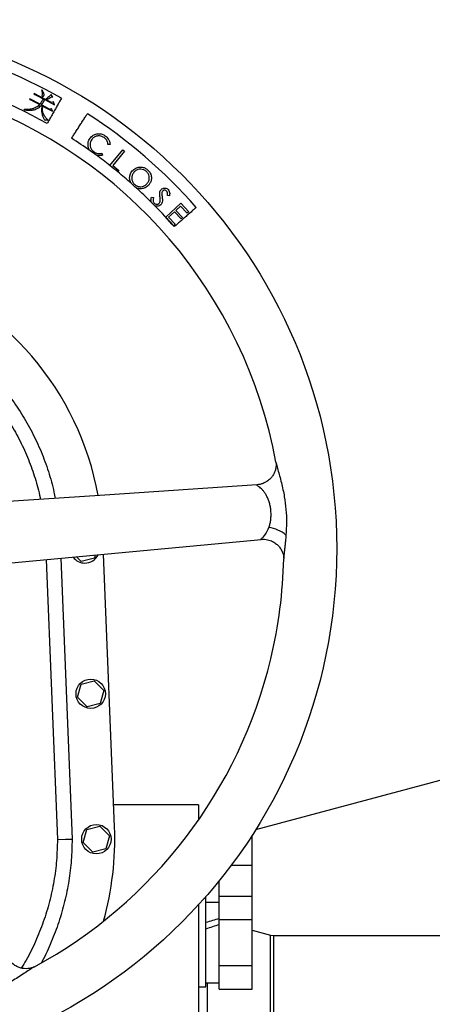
# Model space of a CAD drawing. Extents: x 562 to 5534, y -3603 to 136.
# Tile 3 of 15: x 1066 to 1347, y -3026 to -2356. Entities that reach past the tile are written whole.
import ezdxf

# ---------------------------------------------------------------- set-up
doc = ezdxf.new("R2010")
doc.units = 0
doc.layers.get('0').update_dxf_attribs({"linetype": 'CONTINUOUS'})

msp = doc.modelspace()

# ---------------------------------------------------------------- linework, layer by layer
at = {"color": 7, "linetype": 'CONTINUOUS'}
for p, q in [((1083.98, -2410.12), (1076.38, -2406.13)), ((1076.64, -2406.95), (1076.38, -2406.13)), ((1081.56, -2403.61), (1081.32, -2403.74)), ((1088.94, -2408.68), (1087.89, -2406.76)), ((1073.64, -2410.52), (1073.39, -2409.7)), ((1080.31, -2413.34), (1073.39, -2409.7)), ((1075.09, -2411.03), (1080.07, -2413.64)), ((1078.09, -2407.45), (1082.39, -2409.71)), ((1083.47, -2410.27), (1090.06, -2413.74)), ((1088.02, -2412.23), (1084.45, -2410.36)), ((1088.94, -2408.68), (1087.95, -2408.6)), ((1089.45, -2411.79), (1088.02, -2412.23)), ((1090.06, -2413.74), (1089.45, -2411.79)), ((1069.53, -2417.2), (1069.61, -2416.9)), ((1081.62, -2414.45), (1081.08, -2414.17)), ((1086.64, -2416.66), (1081.32, -2413.87)), ((1082.02, -2414.66), (1088.68, -2418.16)), ((1086.64, -2416.66), (1088.07, -2416.21)), ((1088.68, -2418.16), (1088.07, -2416.21)), ((1085.61, -2424.01), (1085.5, -2424.21)), ((1122.39, -2446.79), (1122.81, -2448.1)), ((1127.91, -2440.82), (1126.53, -2440.88)), ((1127.89, -2455.24), (1136.67, -2444.51)), ((1137.75, -2445.4), (1129.8, -2455.12)), ((1136.67, -2444.51), (1137.75, -2445.4)), ((1129.8, -2455.12), (1133.93, -2458.5)), ((1133.93, -2458.5), (1133.14, -2459.47)), ((1156.14, -2476.66), (1157.47, -2477.01)), ((1168.36, -2475.76), (1166.95, -2475.55)), ((1165.82, -2490.3), (1176, -2480.8)), ((1171.77, -2486.66), (1167.77, -2490.39)), ((1176.22, -2491.44), (1171.77, -2486.66)), ((1175.95, -2482.76), (1172.77, -2485.73)), ((1172.77, -2485.73), (1177.22, -2490.51)), ((1180.44, -2487.58), (1175.95, -2482.76)), ((1176, -2480.8), (1181.45, -2486.64)), ((1181.45, -2486.64), (1180.44, -2487.58)), ((1171.22, -2496.1), (1165.82, -2490.3)), ((1167.77, -2490.39), (1172.23, -2495.16)), ((1177.22, -2490.51), (1176.22, -2491.44)), ((1172.23, -2495.16), (1171.22, -2496.1)), ((1108.32, -2724.75), (1105.12, -2721.51)), ((1117.84, -2720.32), (1117.26, -2722.42)), ((1130.95, -2905.4), (1123.44, -2719.79)), ((1084.42, -2723.46), (1092.12, -2914.05)), ((1094.39, -2722.52), (1102.12, -2913.85)), ((1117.26, -2722.42), (1108.32, -2724.75)), ((1105.84, -2817.18), (1108.29, -2808.27)), ((1108.29, -2808.27), (1117.23, -2805.94)), ((1117.23, -2805.94), (1123.71, -2812.52)), ((1123.71, -2812.52), (1121.26, -2821.42)), ((1112.32, -2823.75), (1105.84, -2817.18)), ((1121.26, -2821.42), (1112.32, -2823.75)), ((1385.62, -2864.93), (1226.89, -2907.46)), ((1188.12, -2890.35), (1130.34, -2890.35)), ((1188.12, -2890.35), (1188.12, -2900.83)), ((1109.68, -2916.18), (1112.13, -2907.27)), ((1112.13, -2907.27), (1121.07, -2904.94)), ((1121.07, -2904.94), (1127.56, -2911.52)), ((1116.17, -2922.75), (1109.68, -2916.18)), ((1127.56, -2911.52), (1125.11, -2920.42)), ((1224.62, -2931.76), (1224.62, -2911.02)), ((1125.11, -2920.42), (1116.17, -2922.75)), ((1224.62, -2931.76), (1210.18, -2931.76)), ((1224.62, -2952.55), (1224.62, -2931.76)), ((1202.12, -2952.55), (1202.12, -2942.12)), ((1193.12, -2954.3), (1191.82, -2954.3)), ((1193.12, -2954.3), (1193.12, -2952.83)), ((1193.12, -3014.3), (1193.12, -2954.3)), ((1202.12, -2952.55), (1224.62, -2952.55)), ((1202.12, -2968.43), (1202.12, -2952.55)), ((1224.62, -2968.43), (1224.62, -2952.55)), ((1188.12, -2958.42), (1188.12, -3365.35)), ((1202.12, -2957.05), (1193.12, -2957.05)), ((1202.12, -2968.43), (1224.62, -2968.43)), ((1202.12, -3000.18), (1202.12, -2968.43)), ((1224.62, -3000.18), (1224.62, -2968.43)), ((1224.62, -2975.74), (1237.1, -2979.1)), ((1237.1, -3115.35), (1237.1, -2979.1)), ((1237.1, -2979.1), (1239.17, -2979.37)), ((1239.17, -2979.37), (1239.17, -3115.35)), ((1239.17, -2979.37), (1469.27, -2979.37)), ((1224.62, -3000.18), (1202.12, -3000.18)), ((1202.12, -3016.06), (1202.12, -3000.18)), ((1224.62, -3016.06), (1224.62, -3000.18)), ((1188.12, -3014.3), (1193.12, -3014.3)), ((1193.12, -3011.55), (1202.12, -3011.55)), ((1202.12, -3016.06), (1224.62, -3016.06))]:
    msp.add_line(p, q, dxfattribs=at)
at = {"color": 8, "linetype": 'CONTINUOUS'}
msp.add_line((1194.05, -3011.55), (1194.05, -3048.06), dxfattribs=at)
at = {"color": 7, "linetype": 'CONTINUOUS', "flags": 128}
for points in [[(1227.84, -2672.56), (1124.43, -2679.49), (996.31, -2688.07)], [(999.8, -2731.41), (1102.13, -2721.79), (1230.83, -2709.7)], [(1092.12, -2914.05), (1097.72, -2913.94), (1102.12, -2913.85)]]:
    msp.add_lwpolyline(points, dxfattribs=at)
at = {"color": 7, "linetype": 'CONTINUOUS'}
for centre, radius in [((922.12, -2715.85), 360), ((1114.78, -2814.85), 10), ((1118.62, -2913.85), 10)]:
    msp.add_circle(centre, radius, dxfattribs=at)
for centre, radius, start, end in [((922.12, -2715.85), 351.95, 60.59995, 92.59995), ((922.12, -2715.85), 332.05, 60.59995, 92.59995), ((922.12, -2715.85), 324, 10.45266, 70.7478), ((922.12, -2715.85), 351.95, 41.28172, 57.24884), ((922.12, -2715.85), 332.05, 54.62352, 57.24884), ((922.12, -2715.85), 332.05, 53.77819, 54.62352), ((922.12, -2715.85), 332.05, 51.70543, 53.77819), ((922.12, -2715.85), 332.05, 50.54293, 51.70543), ((922.12, -2715.85), 332.05, 48.47625, 50.54293), ((922.12, -2715.85), 332.05, 47.67376, 48.47625), ((922.12, -2715.85), 332.05, 45.22588, 47.67376), ((922.12, -2715.85), 332.05, 44.59094, 45.22588), ((922.12, -2715.85), 332.05, 41.28172, 44.59094), ((922.12, -2715.85), 201, 10.3381, 70.86168), ((1232.94, -2724.5), 23.03, 50.45068, 82.42413), ((1110.77, -2715.85), 10, 216.64077, 270), ((1110.77, -2715.85), 10, 270, 334.61493), ((922.12, -2715.85), 324, 346.59995, 358.746), ((922.12, -2715.85), 324, 298.45165, 346.59995), ((922.12, -2913.85), 209, 344.51919, 2.31561)]:
    msp.add_arc(centre, radius, start, end, dxfattribs=at)
for centre, start_param, end_param in [((1193.12, -2984.3), 1.396701, 1.517203), ((1206.28, -2984.3), 1.572757, 1.693856)]:
    msp.add_ellipse(centre, major_axis=(74.76, 24.3), ratio=0.165076, start_param=start_param, end_param=end_param, dxfattribs=at)
for points, knots in [([(1081.32, -2403.74), (1081.4, -2404.02), (1081.73, -2405.14), (1081.72, -2406.55), (1081.6, -2407.72), (1081.69, -2408.03), (1081.75, -2408.14), (1081.83, -2408.21), (1081.93, -2408.25), (1082.07, -2408.25), (1082.33, -2408.15), (1082.65, -2407.93), (1082.97, -2407.58), (1083.12, -2407.16), (1083.11, -2406.54), (1082.61, -2405.33), (1082.03, -2404.33), (1081.56, -2403.62), (1081.56, -2403.61)], [0, 0, 0, 0, 0.085478, 0.339374, 0.407279, 0.422392, 0.434208, 0.443515, 0.452862, 0.464617, 0.484596, 0.531514, 0.576031, 0.620958, 0.660173, 0.751832, 0.997744, 1, 1, 1, 1]), ([(1087.89, -2406.76), (1087.54, -2407.12), (1086.84, -2407.84), (1085.56, -2408.99), (1084.57, -2409.7), (1083.98, -2410.12)], [0, 0, 0, 0, 0.290791, 0.581495, 1, 1, 1, 1]), ([(1075.09, -2411.03), (1074.98, -2410.97), (1074.75, -2410.85), (1074.27, -2410.66), (1073.89, -2410.58), (1073.64, -2410.52)], [0, 0, 0, 0, 0.250615, 0.501494, 1, 1, 1, 1]), ([(1078.09, -2407.45), (1077.97, -2407.39), (1077.74, -2407.28), (1077.26, -2407.08), (1076.89, -2407), (1076.64, -2406.95)], [0, 0, 0, 0, 0.250666, 0.501455, 1, 1, 1, 1]), ([(1082.39, -2409.71), (1082.16, -2410.15), (1081.71, -2410.99), (1081.03, -2412.2), (1080.55, -2412.96), (1080.31, -2413.34)], [0, 0, 0, 0, 0.358478, 0.679088, 1, 1, 1, 1]), ([(1081.32, -2413.87), (1081.59, -2413.44), (1082.08, -2412.64), (1082.8, -2411.44), (1083.24, -2410.66), (1083.47, -2410.27)], [0, 0, 0, 0, 0.358335, 0.679143, 1, 1, 1, 1]), ([(1084.45, -2410.36), (1084.9, -2410.15), (1085.71, -2409.75), (1086.88, -2409.16), (1087.59, -2408.78), (1087.95, -2408.6)], [0, 0, 0, 0, 0.382467, 0.691226, 1, 1, 1, 1]), ([(1094.89, -2409.22), (1094.46, -2409.98), (1093.61, -2411.5), (1092.19, -2414.02), (1090.71, -2416.64), (1089.22, -2419.29), (1087.75, -2421.9), (1086.36, -2424.37), (1085.53, -2425.85), (1085.12, -2426.56)], [0, 0, 0, 0, 0.144001, 0.288004, 0.432006, 0.576011, 0.720012, 0.864014, 1, 1, 1, 1]), ([(1069.53, -2417.2), (1070.53, -2417.35), (1072.54, -2417.64), (1075.61, -2417.42), (1078.1, -2416.58), (1079.9, -2415.4), (1080.68, -2414.58), (1081.08, -2414.17)], [0, 0, 0, 0, 0.240411, 0.488108, 0.729364, 0.862413, 1, 1, 1, 1]), ([(1080.07, -2413.64), (1079.34, -2414.32), (1077.85, -2415.7), (1075.07, -2416.73), (1072.28, -2417.02), (1070.51, -2416.94), (1069.61, -2416.9)], [0, 0, 0, 0, 0.261652, 0.532012, 0.763351, 1, 1, 1, 1]), ([(1081.62, -2414.45), (1081.49, -2415.1), (1081.23, -2416.42), (1081.19, -2418.44), (1081.62, -2420.43), (1082.38, -2422.42), (1083.16, -2423.66), (1083.56, -2424.31)], [0, 0, 0, 0, 0.191469, 0.386684, 0.579093, 0.778079, 1, 1, 1, 1]), ([(1085.61, -2424.01), (1085.13, -2423.54), (1084.18, -2422.6), (1083.09, -2421.04), (1082.37, -2419.39), (1081.88, -2417.3), (1081.96, -2415.7), (1082.02, -2414.66)], [0, 0, 0, 0, 0.191148, 0.386157, 0.542684, 0.704667, 1, 1, 1, 1]), ([(1101.75, -2436.58), (1102.23, -2435.85), (1103.17, -2434.39), (1104.73, -2431.95), (1106.36, -2429.43), (1108.01, -2426.86), (1109.63, -2424.34), (1111.16, -2421.96), (1112.08, -2420.54), (1112.52, -2419.85)], [0, 0, 0, 0, 0.144004, 0.288005, 0.43201, 0.576011, 0.720013, 0.864017, 1, 1, 1, 1]), ([(1083.56, -2424.31), (1083.74, -2424.21), (1084.11, -2423.99), (1084.81, -2423.96), (1085.26, -2424.12), (1085.5, -2424.21)], [0, 0, 0, 0, 0.305406, 0.613355, 1, 1, 1, 1]), ([(1114.35, -2436.55), (1114.66, -2436.16), (1115.28, -2435.38), (1116.76, -2434.21), (1118.84, -2433.48), (1121.33, -2433.43), (1123.27, -2434.07), (1124.27, -2434.73), (1124.61, -2434.95)], [0, 0, 0, 0, 0.129539, 0.258516, 0.483958, 0.687641, 0.897057, 1, 1, 1, 1]), ([(1112.96, -2441.61), (1112.94, -2441.15), (1112.88, -2439.91), (1113.35, -2438.14), (1114.06, -2437.02), (1114.35, -2436.55)], [0, 0, 0, 0, 0.258553, 0.692706, 1, 1, 1, 1]), ([(1115.47, -2437.49), (1115.06, -2438.22), (1114.29, -2439.6), (1114.34, -2441.88), (1115.03, -2443.82), (1116.07, -2445.1), (1116.84, -2445.68), (1117.09, -2445.86)], [0, 0, 0, 0, 0.260874, 0.490266, 0.69399, 0.902118, 1, 1, 1, 1]), ([(1123.84, -2436.08), (1123.17, -2435.7), (1121.86, -2434.97), (1119.61, -2434.84), (1117.61, -2435.45), (1116.25, -2436.47), (1115.67, -2437.23), (1115.47, -2437.49)], [0, 0, 0, 0, 0.241992, 0.47242, 0.693477, 0.896018, 1, 1, 1, 1]), ([(1126.53, -2440.88), (1126.41, -2440.09), (1126.18, -2438.57), (1125.01, -2436.98), (1124.14, -2436.31), (1123.84, -2436.08)], [0, 0, 0, 0, 0.416284, 0.80225, 1, 1, 1, 1]), ([(1124.61, -2434.95), (1125.01, -2435.25), (1125.82, -2435.87), (1126.96, -2437.28), (1127.75, -2438.99), (1127.86, -2440.3), (1127.91, -2440.82)], [0, 0, 0, 0, 0.215128, 0.436941, 0.77522, 1, 1, 1, 1]), ([(1114.36, -2445.1), (1114.14, -2444.8), (1113.71, -2444.19), (1113.19, -2443.02), (1113.04, -2442.13), (1112.96, -2441.61)], [0, 0, 0, 0, 0.292637, 0.585367, 1, 1, 1, 1]), ([(1117.09, -2445.86), (1117.84, -2446.28), (1119.25, -2447.07), (1121.18, -2447.06), (1122.15, -2446.84), (1122.39, -2446.79)], [0, 0, 0, 0, 0.455463, 0.867655, 1, 1, 1, 1]), ([(1122.81, -2448.1), (1122.38, -2448.2), (1121.57, -2448.4), (1120.03, -2448.43), (1118.99, -2448.15), (1118.33, -2447.97)], [0, 0, 0, 0, 0.293093, 0.550439, 1, 1, 1, 1]), ([(1142.24, -2467.25), (1141.92, -2466.54), (1141.27, -2465.12), (1141.19, -2462.64), (1141.81, -2460.41), (1142.71, -2459.25), (1143.07, -2458.78)], [0, 0, 0, 0, 0.256146, 0.513158, 0.807055, 1, 1, 1, 1]), ([(1144.16, -2459.74), (1143.69, -2460.4), (1142.8, -2461.66), (1142.58, -2463.9), (1142.99, -2465.94), (1143.85, -2467.3), (1144.52, -2467.92), (1144.69, -2468.08)], [0, 0, 0, 0, 0.258447, 0.493881, 0.703064, 0.924833, 1, 1, 1, 1]), ([(1143.07, -2458.78), (1143.79, -2458.12), (1145.19, -2456.84), (1147.88, -2456.08), (1150.44, -2456.28), (1152.29, -2457.08), (1153.16, -2457.79), (1153.43, -2458)], [0, 0, 0, 0, 0.253347, 0.487333, 0.706121, 0.911628, 1, 1, 1, 1]), ([(1152.57, -2459.08), (1152.02, -2458.68), (1150.9, -2457.9), (1148.83, -2457.52), (1146.8, -2457.82), (1145.21, -2458.67), (1144.46, -2459.44), (1144.16, -2459.74)], [0, 0, 0, 0, 0.217158, 0.433613, 0.65564, 0.865589, 1, 1, 1, 1]), ([(1153.11, -2467.49), (1153.56, -2466.85), (1154.44, -2465.62), (1154.74, -2463.44), (1154.31, -2461.41), (1153.5, -2459.96), (1152.78, -2459.28), (1152.57, -2459.08)], [0, 0, 0, 0, 0.247608, 0.479261, 0.681646, 0.906945, 1, 1, 1, 1]), ([(1153.43, -2458), (1153.79, -2458.36), (1154.52, -2459.07), (1155.6, -2460.73), (1156.17, -2462.98), (1155.94, -2465.56), (1155.1, -2467.34), (1154.39, -2468.2), (1154.2, -2468.44)], [0, 0, 0, 0, 0.131406, 0.262296, 0.505851, 0.712525, 0.92075, 1, 1, 1, 1]), ([(1144.69, -2468.08), (1145.32, -2468.52), (1146.54, -2469.38), (1148.73, -2469.71), (1150.74, -2469.3), (1152.19, -2468.45), (1152.87, -2467.73), (1153.11, -2467.49)], [0, 0, 0, 0, 0.242358, 0.473695, 0.683524, 0.890375, 1, 1, 1, 1]), ([(1154.2, -2468.44), (1153.84, -2468.8), (1153.12, -2469.52), (1151.47, -2470.56), (1149.27, -2471.08), (1147.15, -2470.93), (1146.05, -2470.49), (1145.7, -2470.35)], [0, 0, 0, 0, 0.164837, 0.329029, 0.6199, 0.880845, 1, 1, 1, 1]), ([(1161.9, -2476.31), (1161.87, -2476.07), (1161.82, -2475.59), (1161.71, -2474.64), (1161.74, -2473.92), (1161.75, -2473.44)], [0, 0, 0, 0, 0.250613, 0.501289, 1, 1, 1, 1]), ([(1161.75, -2473.44), (1161.79, -2473.25), (1161.86, -2472.88), (1162.14, -2472.16), (1162.51, -2471.72), (1162.76, -2471.43)], [0, 0, 0, 0, 0.251498, 0.503457, 1, 1, 1, 1]), ([(1162.76, -2471.43), (1163.07, -2471.18), (1163.69, -2470.68), (1164.85, -2470.43), (1165.96, -2470.59), (1166.83, -2471.01), (1167.27, -2471.41), (1167.44, -2471.57)], [0, 0, 0, 0, 0.228482, 0.458947, 0.657385, 0.867313, 1, 1, 1, 1]), ([(1163.8, -2472.42), (1163.61, -2472.65), (1163.26, -2473.09), (1163.14, -2473.78), (1163.12, -2474.18), (1163.12, -2474.3)], [0, 0, 0, 0, 0.422369, 0.811979, 1, 1, 1, 1]), ([(1166.39, -2472.55), (1166.21, -2472.38), (1165.86, -2472.08), (1165.22, -2471.9), (1164.6, -2471.93), (1164.12, -2472.14), (1163.88, -2472.35), (1163.8, -2472.42)], [0, 0, 0, 0, 0.256048, 0.465276, 0.674288, 0.886582, 1, 1, 1, 1]), ([(1166.95, -2475.55), (1166.99, -2475.26), (1167.07, -2474.62), (1167.07, -2473.7), (1166.77, -2472.98), (1166.49, -2472.67), (1166.39, -2472.55)], [0, 0, 0, 0, 0.281329, 0.610401, 0.854647, 1, 1, 1, 1]), ([(1167.44, -2471.57), (1167.75, -2471.98), (1168.35, -2472.75), (1168.56, -2474.28), (1168.43, -2475.24), (1168.36, -2475.76)], [0, 0, 0, 0, 0.341503, 0.648721, 1, 1, 1, 1]), ([(1155.99, -2480.13), (1155.88, -2479.63), (1155.71, -2478.8), (1155.87, -2477.63), (1156.05, -2476.99), (1156.14, -2476.66)], [0, 0, 0, 0, 0.433085, 0.713819, 1, 1, 1, 1]), ([(1157.47, -2477.01), (1157.31, -2477.63), (1157.07, -2478.55), (1157.25, -2479.8), (1157.58, -2480.38), (1157.81, -2480.64), (1157.84, -2480.67)], [0, 0, 0, 0, 0.492665, 0.729068, 0.967711, 1, 1, 1, 1]), ([(1161.32, -2480.86), (1161.4, -2480.77), (1161.65, -2480.5), (1161.86, -2480.05), (1161.94, -2479.69), (1161.97, -2479.57)], [0, 0, 0, 0, 0.252002, 0.742214, 1, 1, 1, 1]), ([(1161.97, -2479.57), (1162.01, -2479.15), (1162.09, -2478.39), (1162.02, -2477.3), (1161.94, -2476.64), (1161.9, -2476.31)], [0, 0, 0, 0, 0.388629, 0.693688, 1, 1, 1, 1]), ([(1163.38, -2476.56), (1163.44, -2477.05), (1163.58, -2478.23), (1163.53, -2479.87), (1163.02, -2481.2), (1162.56, -2481.72), (1162.39, -2481.91)], [0, 0, 0, 0, 0.265921, 0.6298, 0.863845, 1, 1, 1, 1]), ([(1163.12, -2474.3), (1163.13, -2474.49), (1163.16, -2474.87), (1163.26, -2475.62), (1163.33, -2476.18), (1163.38, -2476.56)], [0, 0, 0, 0, 0.250676, 0.500879, 1, 1, 1, 1]), ([(1157.84, -2480.67), (1158.11, -2480.9), (1158.65, -2481.34), (1159.65, -2481.57), (1160.55, -2481.41), (1161.06, -2481.09), (1161.28, -2480.89), (1161.32, -2480.86)], [0, 0, 0, 0, 0.2739, 0.537799, 0.768107, 0.96349, 1, 1, 1, 1]), ([(1162.39, -2481.91), (1162.05, -2482.18), (1161.38, -2482.72), (1160.11, -2482.97), (1159.17, -2482.91), (1158.68, -2482.76), (1158.58, -2482.73)], [0, 0, 0, 0, 0.311793, 0.625505, 0.927069, 1, 1, 1, 1]), ([(1186.6, -2483.64), (1185.95, -2484.22), (1184.64, -2485.37), (1182.46, -2487.28), (1180.2, -2489.26), (1177.91, -2491.27), (1175.66, -2493.25), (1173.53, -2495.12), (1172.26, -2496.23), (1171.65, -2496.77)], [0, 0, 0, 0, 0.144005, 0.288006, 0.432009, 0.576009, 0.720015, 0.86402, 1, 1, 1, 1]), ([(981.58, -2554.58), (985.1, -2555.9), (993.12, -2558.93), (1005.1, -2564.97), (1017.49, -2572.47), (1029.22, -2581.02), (1040.2, -2590.51), (1050.35, -2600.88), (1059.56, -2612.1), (1067.82, -2624.07), (1075.05, -2636.69), (1081.2, -2649.83), (1086.1, -2663.47), (1089.21, -2674.15), (1090.3, -2680.33), (1090.56, -2681.75)], [0, 0, 0, 0, 0.0643, 0.146868, 0.229509, 0.312444, 0.395379, 0.478021, 0.560822, 0.64392, 0.727019, 0.80982, 0.892377, 0.975228, 1, 1, 1, 1]), ([(979.38, -2564.42), (982.77, -2565.73), (990.38, -2568.68), (1001.68, -2574.53), (1013.28, -2581.7), (1024.24, -2589.86), (1034.49, -2598.89), (1043.94, -2608.75), (1052.52, -2619.39), (1060.19, -2630.75), (1066.88, -2642.7), (1072.56, -2655.14), (1077.03, -2668.04), (1079.67, -2677.18), (1080.5, -2682.05), (1080.56, -2682.42)], [0, 0, 0, 0, 0.067149, 0.150969, 0.234915, 0.319159, 0.403404, 0.487349, 0.571522, 0.655998, 0.740475, 0.82465, 0.908658, 0.992965, 1, 1, 1, 1]), ([(1240.74, -2657.06), (1240.79, -2657.4), (1240.89, -2658.04), (1240.92, -2659.63), (1240.66, -2661.68), (1239.88, -2664.05), (1238.77, -2666.15), (1237.24, -2668.13), (1235.05, -2670.11), (1232.52, -2671.51), (1229.97, -2672.32), (1228.56, -2672.48), (1227.84, -2672.56)], [0, 0, 0, 0, 0.067172, 0.131246, 0.247995, 0.350297, 0.450696, 0.548277, 0.663246, 0.817928, 0.906716, 1, 1, 1, 1]), ([(1240.74, -2657.06), (1240.85, -2657.56), (1241.06, -2658.58), (1241.53, -2660.35), (1242.26, -2662.95), (1243.28, -2666.53), (1244.49, -2671.11), (1245.59, -2675.85), (1246.75, -2681.92), (1247.7, -2689.35), (1248.07, -2698.13), (1247.76, -2703.87), (1247.6, -2706.74)], [0, 0, 0, 0, 0.040329, 0.082392, 0.124995, 0.216661, 0.311327, 0.406155, 0.500234, 0.666763, 0.833596, 1, 1, 1, 1]), ([(1235.98, -2701.67), (1236.23, -2700.88), (1236.75, -2699.28), (1237.23, -2696.66), (1237.49, -2693.9), (1237.46, -2691.05), (1237.14, -2688.21), (1236.56, -2685.47), (1235.73, -2682.89), (1234.71, -2680.53), (1233.54, -2678.45), (1232.28, -2676.7), (1231, -2675.3), (1229.78, -2674.24), (1228.72, -2673.49), (1228.02, -2673.05), (1227.69, -2672.8), (1227.58, -2672.68), (1227.62, -2672.59), (1227.77, -2672.57), (1227.84, -2672.56)], [0, 0, 0, 0, 0.071882, 0.145764, 0.221638, 0.298794, 0.37606, 0.452085, 0.526673, 0.599795, 0.670032, 0.736399, 0.797776, 0.852927, 0.901492, 0.941578, 0.958303, 0.972963, 0.98651, 1, 1, 1, 1]), ([(1230.83, -2709.7), (1230.76, -2709.7), (1230.61, -2709.71), (1230.56, -2709.64), (1230.62, -2709.51), (1231.04, -2709.06), (1232.43, -2707.87), (1234.4, -2705.41), (1235.42, -2702.99), (1235.98, -2701.67)], [0, 0, 0, 0, 0.034914, 0.069297, 0.106279, 0.148252, 0.36876, 0.658035, 1, 1, 1, 1]), ([(1247.6, -2706.74), (1247.53, -2707.73), (1247.37, -2709.71), (1247.08, -2712.6), (1246.82, -2714.96), (1246.61, -2716.8), (1246.45, -2718.14), (1246.28, -2719.68), (1246.11, -2721.33), (1246.06, -2722.42), (1246.04, -2722.93)], [0, 0, 0, 0, 0.168949, 0.337075, 0.500833, 0.588376, 0.671312, 0.749836, 0.882939, 1, 1, 1, 1]), ([(1230.83, -2709.7), (1231.56, -2709.66), (1232.97, -2709.6), (1235.03, -2709.9), (1236.85, -2710.43), (1238.5, -2711.14), (1239.88, -2711.96), (1241.07, -2712.84), (1242.03, -2713.71), (1242.87, -2714.62), (1243.69, -2715.68), (1244.45, -2716.89), (1245.13, -2718.31), (1245.66, -2719.83), (1246, -2721.47), (1246.03, -2722.4), (1246.04, -2722.88)], [0, 0, 0, 0, 0.094029, 0.182344, 0.262338, 0.332017, 0.406651, 0.463384, 0.517153, 0.569066, 0.619801, 0.687062, 0.751804, 0.826922, 0.910297, 1, 1, 1, 1]), ([(1092.12, -2914.05), (1092, -2918.8), (1091.75, -2928.31), (1089.87, -2942.47), (1086.89, -2956.45), (1082.73, -2970.16), (1077.39, -2983.45), (1072.32, -2993.98), (1068.67, -2999.82), (1067.54, -3001.62)], [0, 0, 0, 0, 0.15478, 0.309577, 0.464583, 0.620143, 0.775702, 0.930708, 1, 1, 1, 1]), ([(1102.12, -2913.85), (1102.01, -2918.6), (1101.78, -2928.1), (1100.02, -2942.31), (1097.2, -2956.41), (1093.24, -2970.32), (1088.08, -2983.81), (1084.06, -2993.03), (1081.46, -2997.53), (1081.26, -2997.87)], [0, 0, 0, 0, 0.162963, 0.325935, 0.490778, 0.656157, 0.821539, 0.986386, 1, 1, 1, 1]), ([(1076.48, -3000.71), (1076.18, -3000.86), (1075.6, -3001.15), (1074.1, -3001.67), (1072.07, -3002.05), (1069.58, -3002.05), (1067.24, -3001.64), (1064.88, -3000.8), (1062.32, -2999.33), (1060.21, -2997.35), (1058.65, -2995.18), (1058.06, -2993.89), (1057.76, -2993.23)], [0, 0, 0, 0, 0.067171, 0.131245, 0.247995, 0.350294, 0.450696, 0.548278, 0.663242, 0.817926, 0.906715, 1, 1, 1, 1]), ([(1076.48, -3000.71), (1076.04, -3000.96), (1075.14, -3001.48), (1073.61, -3002.47), (1071.36, -3003.97), (1068.26, -3006.05), (1064.29, -3008.62), (1060.11, -3011.13), (1054.71, -3014.11), (1047.93, -3017.3), (1039.69, -3020.37), (1034.13, -3021.85), (1031.36, -3022.59)], [0, 0, 0, 0, 0.04033, 0.082393, 0.124995, 0.216662, 0.311327, 0.406154, 0.500233, 0.666763, 0.833595, 1, 1, 1, 1])]:
    msp.add_open_spline(points, degree=3, knots=knots, dxfattribs=at)

doc.saveas('drawing.dxf')
